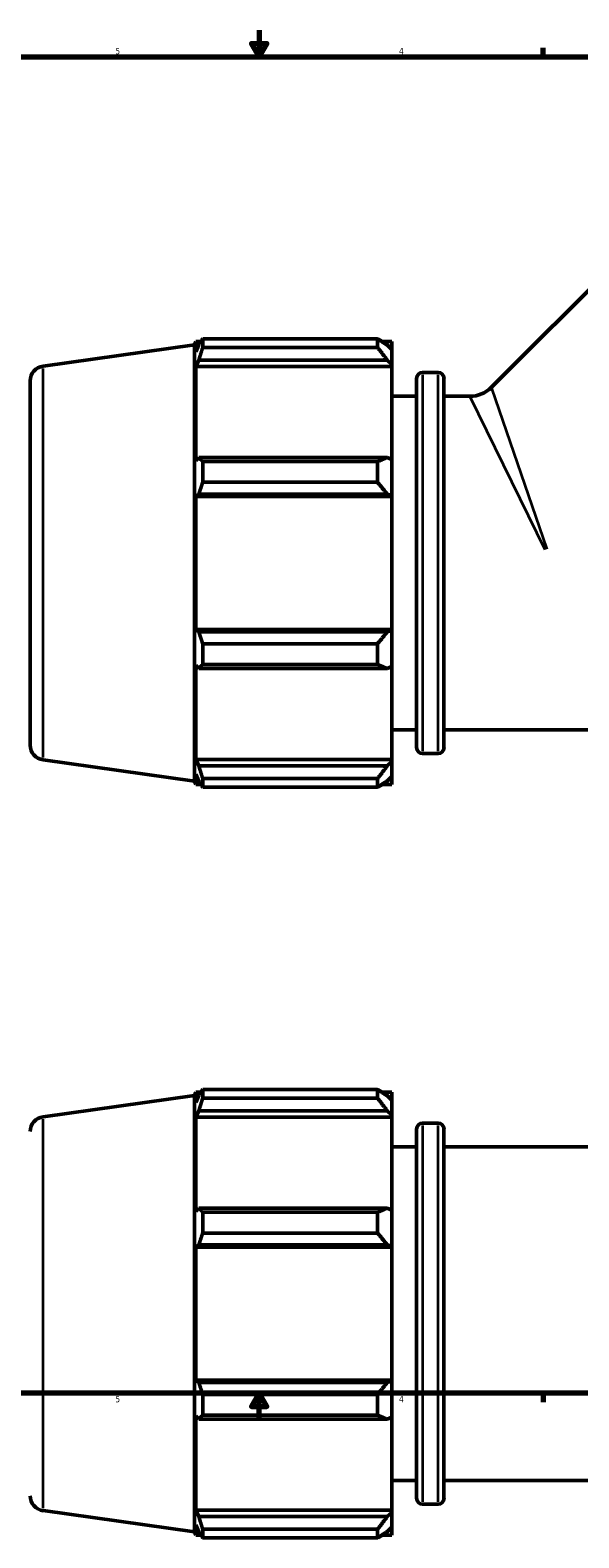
# Model space of a CAD drawing. Header units: inches. Extents: x -0.9 to 73.2, y -25.2 to 46.5.
# Tile 5 of 9: x 13.6 to 21.8, y -1.2 to 21.4. Entities that reach past the tile are written whole.
import ezdxf

# ---------------------------------------------------------------- set-up
doc = ezdxf.new("R2010")
doc.units = ezdxf.units.IN
doc.header["$MEASUREMENT"] = 0
for name, color, linetype, lineweight in [('Border (ANSI)', 7, 'Continuous', 70), ('Visible (ANSI)', 7, 'Continuous', 50), ('Visible Narrow (ANSI)', 7, 'Continuous', 35)]:
    doc.layers.add(name, color=color, linetype=linetype, lineweight=lineweight)
doc.styles.add('Note Text (ANSI)', font='tahoma.ttf')

# ---------------------------------------------------------------- blocks, each defined once
blk = doc.blocks.new('Borders Default Border')
at = {"layer": 'Border (ANSI)'}
for p, q in [((21.25, 21), (21.25, 21.134)), ((21.25, 1), (21.25, 0.866))]:
    blk.add_line(p, q, dxfattribs=at)
at = {"layer": 'Border (ANSI)', "flags": 128}
for points in [[(17, 21.4), (17, 21), (16.885, 21.2), (17.115, 21.2), (17, 21)], [(0.5, 1), (0.5, 21), (33.5, 21), (33.5, 1), (0.5, 1)], [(17, 0.6), (17, 1), (16.885, 0.8), (17.115, 0.8), (17, 1)]]:
    blk.add_lwpolyline(points, dxfattribs=at)
at = {"layer": 'Border (ANSI)', "color": 5, "true_color": 0x0000ff, "char_height": 0.0945, "attachment_point": 7, "style": 'Note Text (ANSI)'}
for s, insert in [('5', (14.847, 21.038)), ('4', (19.092, 21.04)), ('5', (14.847, 0.864)), ('4', (19.092, 0.866))]:
    blk.add_mtext(s, dxfattribs=dict(at, insert=insert))

msp = doc.modelspace()

# ---------------------------------------------------------------- linework, layer by layer
at = {"layer": 'Visible (ANSI)'}
for p, q in [((20.472, 16.052), (24.345, 19.926)), ((16.033, 16.691), (16.053, 16.741)), ((16.053, 16.741), (16.053, 16.587)), ((16.053, 16.741), (16.129, 16.741)), ((16.154, 16.78), (18.772, 16.78)), ((16.154, 16.651), (16.154, 16.78)), ((18.772, 16.651), (18.772, 16.78)), ((18.834, 16.741), (18.986, 16.741)), ((18.986, 16.621), (18.986, 16.741)), ((13.765, 16.372), (16.033, 16.691)), ((16.033, 10.16), (16.033, 16.691)), ((16.096, 16.689), (16.053, 16.587)), ((18.772, 16.651), (16.154, 16.651)), ((18.986, 16.621), (18.915, 16.689)), ((18.986, 16.621), (18.986, 16.398)), ((16.053, 16.366), (16.096, 16.461)), ((16.053, 16.366), (16.053, 14.956)), ((18.986, 16.366), (16.053, 16.366)), ((16.096, 16.461), (18.915, 16.461)), ((18.915, 16.461), (18.986, 16.398)), ((18.986, 16.398), (18.986, 16.366)), ((18.986, 14.973), (18.986, 16.366)), ((19.445, 16.277), (19.676, 16.277)), ((13.572, 16.15), (13.572, 10.701)), ((19.355, 10.663), (19.355, 16.188)), ((19.765, 16.188), (19.765, 10.663)), ((18.986, 15.921), (19.355, 15.921)), ((19.765, 15.921), (20.154, 15.921)), ((16.096, 15.006), (16.053, 14.956)), ((18.915, 15.006), (16.096, 15.006)), ((16.154, 14.633), (16.154, 14.944)), ((16.154, 14.944), (18.772, 14.944)), ((18.772, 14.633), (18.772, 14.944)), ((18.986, 14.973), (18.915, 15.006)), ((18.986, 14.973), (18.986, 14.433)), ((16.053, 14.422), (16.096, 14.455)), ((16.096, 14.455), (18.915, 14.455)), ((18.772, 14.633), (16.154, 14.633)), ((18.915, 14.455), (18.986, 14.433)), ((18.986, 14.422), (16.053, 14.422)), ((16.053, 14.422), (16.053, 12.428)), ((18.986, 14.433), (18.986, 14.422)), ((18.986, 12.428), (18.986, 14.422)), ((16.096, 12.396), (16.053, 12.428)), ((18.986, 12.428), (16.053, 12.428)), ((18.986, 12.418), (18.915, 12.396)), ((18.986, 12.428), (18.986, 12.418)), ((18.986, 12.418), (18.986, 11.878)), ((18.915, 12.396), (16.096, 12.396)), ((16.154, 11.907), (16.154, 12.218)), ((16.154, 12.218), (18.772, 12.218)), ((18.772, 11.907), (18.772, 12.218)), ((16.053, 11.894), (16.096, 11.845)), ((16.053, 11.894), (16.053, 10.485)), ((16.096, 11.845), (18.915, 11.845)), ((18.772, 11.907), (16.154, 11.907)), ((18.915, 11.845), (18.986, 11.878)), ((18.986, 10.485), (18.986, 11.878)), ((18.986, 10.93), (19.355, 10.93)), ((19.765, 10.93), (31.988, 10.93)), ((13.765, 10.478), (16.033, 10.16)), ((16.096, 10.39), (16.053, 10.485)), ((18.986, 10.485), (16.053, 10.485)), ((18.915, 10.39), (16.096, 10.39)), ((18.986, 10.453), (18.915, 10.39)), ((18.986, 10.485), (18.986, 10.453)), ((18.986, 10.453), (18.986, 10.229)), ((19.445, 10.573), (19.676, 10.573)), ((16.033, 10.16), (16.053, 10.11)), ((16.053, 10.263), (16.096, 10.161)), ((16.053, 10.263), (16.053, 10.11)), ((16.154, 10.071), (16.154, 10.2)), ((16.154, 10.2), (18.772, 10.2)), ((18.772, 10.071), (18.772, 10.2)), ((18.915, 10.161), (18.986, 10.229)), ((18.986, 10.11), (18.986, 10.229)), ((16.053, 10.11), (16.129, 10.11)), ((18.772, 10.071), (16.154, 10.071)), ((18.834, 10.11), (18.986, 10.11)), ((13.765, 5.138), (16.033, 5.457)), ((16.033, 5.457), (16.053, 5.506)), ((16.033, -1.075), (16.033, 5.457)), ((16.053, 5.506), (16.053, 5.353)), ((16.053, 5.506), (16.129, 5.506)), ((16.096, 5.455), (16.053, 5.353)), ((16.154, 5.416), (16.154, 5.545)), ((16.154, 5.545), (18.772, 5.545)), ((18.772, 5.416), (16.154, 5.416)), ((18.772, 5.416), (18.772, 5.545)), ((18.834, 5.506), (18.986, 5.506)), ((18.986, 5.387), (18.915, 5.455)), ((18.986, 5.387), (18.986, 5.506)), ((16.053, 5.132), (16.096, 5.227)), ((16.096, 5.227), (18.915, 5.227)), ((18.915, 5.227), (18.986, 5.163)), ((18.986, 5.387), (18.986, 5.163)), ((18.986, 5.132), (16.053, 5.132)), ((16.053, 5.132), (16.053, 3.722)), ((18.986, 5.163), (18.986, 5.132)), ((18.986, 3.738), (18.986, 5.132)), ((19.445, 5.043), (19.676, 5.043)), ((19.355, -0.571), (19.355, 4.953)), ((19.765, 4.953), (19.765, -0.571)), ((18.986, 4.686), (19.355, 4.686)), ((19.765, 4.686), (31.988, 4.686)), ((16.096, 3.771), (16.053, 3.722)), ((18.915, 3.771), (16.096, 3.771)), ((16.154, 3.398), (16.154, 3.709)), ((16.154, 3.709), (18.772, 3.709)), ((18.772, 3.398), (18.772, 3.709)), ((18.986, 3.738), (18.915, 3.771)), ((18.986, 3.738), (18.986, 3.199)), ((18.772, 3.398), (16.154, 3.398)), ((16.053, 3.188), (16.096, 3.22)), ((18.986, 3.188), (16.053, 3.188)), ((16.053, 3.188), (16.053, 1.194)), ((16.096, 3.22), (18.915, 3.22)), ((18.915, 3.22), (18.986, 3.199)), ((18.986, 3.199), (18.986, 3.188)), ((18.986, 1.194), (18.986, 3.188)), ((16.096, 1.162), (16.053, 1.194)), ((18.986, 1.194), (16.053, 1.194)), ((18.915, 1.162), (16.096, 1.162)), ((18.986, 1.183), (18.915, 1.162)), ((18.986, 1.194), (18.986, 1.183)), ((18.986, 1.183), (18.986, 0.644)), ((16.154, 0.673), (16.154, 0.984)), ((16.154, 0.984), (18.772, 0.984)), ((18.772, 0.673), (18.772, 0.984)), ((16.053, 0.66), (16.096, 0.611)), ((16.053, 0.66), (16.053, -0.75)), ((16.096, 0.611), (18.915, 0.611)), ((18.772, 0.673), (16.154, 0.673)), ((18.915, 0.611), (18.986, 0.644)), ((18.986, -0.75), (18.986, 0.644)), ((18.986, -0.305), (19.355, -0.305)), ((19.765, -0.305), (31.988, -0.305)), ((19.445, -0.661), (19.676, -0.661)), ((13.765, -0.756), (16.033, -1.075)), ((16.096, -0.845), (16.053, -0.75)), ((18.986, -0.75), (16.053, -0.75)), ((18.915, -0.845), (16.096, -0.845)), ((18.986, -0.782), (18.915, -0.845)), ((18.986, -0.75), (18.986, -0.782)), ((18.986, -0.782), (18.986, -1.005)), ((16.033, -1.075), (16.053, -1.125)), ((16.053, -0.971), (16.096, -1.073)), ((16.053, -0.971), (16.053, -1.125)), ((16.053, -1.125), (16.129, -1.125)), ((16.154, -1.164), (16.154, -1.035)), ((16.154, -1.035), (18.772, -1.035)), ((18.772, -1.164), (18.772, -1.035)), ((18.834, -1.125), (18.986, -1.125)), ((18.915, -1.073), (18.986, -1.005)), ((18.986, -1.125), (18.986, -1.005)), ((18.772, -1.164), (16.154, -1.164))]:
    msp.add_line(p, q, dxfattribs=at)
for centre, radius, start, end in [((13.796, 16.15), 0.225, 98, 180), ((19.445, 16.188), 0.0898, 90, 180), ((19.676, 16.188), 0.0898, 0, 90), ((20.154, 16.37), 0.449, 270, 315), ((13.796, 10.701), 0.225, 180, 262), ((19.445, 10.663), 0.0898, 180, 270), ((19.676, 10.663), 0.0898, 270, 0), ((13.796, 4.916), 0.225, 98, 180), ((19.445, 4.953), 0.0898, 90, 180), ((19.676, 4.953), 0.0898, 0, 90), ((13.796, -0.534), 0.225, 180, 262), ((19.445, -0.571), 0.0898, 180, 270), ((19.676, -0.571), 0.0898, 270, 0)]:
    msp.add_arc(centre, radius, start, end, dxfattribs=at)
for points, weights in [([(16.096, 16.689), (16.124, 16.734), (16.154, 16.78)], [1.00098210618, 1.00089954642, 1]), ([(18.915, 16.689), (18.846, 16.734), (18.772, 16.78)], [1.00545046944, 1.01039650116, 1.01453799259]), ([(16.154, 16.651), (16.124, 16.554), (16.096, 16.461)], [1, 1.00089954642, 1.00098210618]), ([(18.772, 16.651), (18.846, 16.554), (18.915, 16.461)], [1.01453799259, 1.01039650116, 1.00545046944]), ([(16.096, 15.006), (16.124, 14.975), (16.154, 14.944)], [1.00098210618, 1.00089954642, 1]), ([(18.915, 15.006), (18.846, 14.975), (18.772, 14.944)], [1.00545046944, 1.01039650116, 1.01453799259]), ([(16.154, 14.633), (16.124, 14.542), (16.096, 14.455)], [1, 1.00089954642, 1.00098210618]), ([(18.772, 14.633), (18.846, 14.542), (18.915, 14.455)], [1.01453799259, 1.01039650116, 1.00545046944]), ([(16.096, 12.396), (16.124, 12.309), (16.154, 12.218)], [1.00098210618, 1.00089954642, 1]), ([(18.915, 12.396), (18.846, 12.309), (18.772, 12.218)], [1.00545046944, 1.01039650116, 1.01453799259]), ([(16.154, 11.907), (16.124, 11.875), (16.096, 11.845)], [1, 1.00089954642, 1.00098210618]), ([(18.772, 11.907), (18.846, 11.875), (18.915, 11.845)], [1.01453799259, 1.01039650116, 1.00545046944]), ([(16.096, 10.39), (16.124, 10.297), (16.154, 10.2)], [1.00098210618, 1.00089954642, 1]), ([(18.915, 10.39), (18.846, 10.297), (18.772, 10.2)], [1.00545046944, 1.01039650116, 1.01453799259]), ([(16.154, 10.071), (16.124, 10.117), (16.096, 10.161)], [1, 1.00089954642, 1.00098210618]), ([(18.772, 10.071), (18.846, 10.117), (18.915, 10.161)], [1.01453799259, 1.01039650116, 1.00545046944]), ([(16.096, 5.455), (16.124, 5.499), (16.154, 5.545)], [1.00098210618, 1.00089954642, 1]), ([(16.154, 5.416), (16.124, 5.32), (16.096, 5.227)], [1, 1.00089954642, 1.00098210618]), ([(18.915, 5.455), (18.846, 5.499), (18.772, 5.545)], [1.00545046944, 1.01039650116, 1.01453799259]), ([(18.772, 5.416), (18.846, 5.32), (18.915, 5.227)], [1.01453799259, 1.01039650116, 1.00545046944]), ([(16.096, 3.771), (16.124, 3.741), (16.154, 3.709)], [1.00098210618, 1.00089954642, 1]), ([(18.915, 3.771), (18.846, 3.741), (18.772, 3.709)], [1.00545046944, 1.01039650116, 1.01453799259]), ([(16.154, 3.398), (16.124, 3.307), (16.096, 3.22)], [1, 1.00089954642, 1.00098210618]), ([(18.772, 3.398), (18.846, 3.307), (18.915, 3.22)], [1.01453799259, 1.01039650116, 1.00545046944]), ([(16.096, 1.162), (16.124, 1.075), (16.154, 0.984)], [1.00098210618, 1.00089954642, 1]), ([(18.915, 1.162), (18.846, 1.075), (18.772, 0.984)], [1.00545046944, 1.01039650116, 1.01453799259]), ([(16.154, 0.673), (16.124, 0.641), (16.096, 0.611)], [1, 1.00089954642, 1.00098210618]), ([(18.772, 0.673), (18.846, 0.641), (18.915, 0.611)], [1.01453799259, 1.01039650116, 1.00545046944]), ([(16.096, -0.845), (16.124, -0.938), (16.154, -1.035)], [1.00098210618, 1.00089954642, 1]), ([(18.915, -0.845), (18.846, -0.938), (18.772, -1.035)], [1.00545046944, 1.01039650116, 1.01453799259]), ([(16.154, -1.164), (16.124, -1.117), (16.096, -1.073)], [1, 1.00089954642, 1.00098210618]), ([(18.772, -1.164), (18.846, -1.117), (18.915, -1.073)], [1.01453799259, 1.01039650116, 1.00545046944])]:
    msp.add_rational_spline(points, weights, degree=2, dxfattribs=at)
at = {"layer": 'Visible Narrow (ANSI)'}
for p, q in [((13.765, 10.515), (13.765, 16.336)), ((19.445, 16.242), (19.445, 10.608)), ((19.676, 10.608), (19.676, 16.242)), ((20.475, 16.044), (21.303, 13.632)), ((21.278, 13.621), (20.158, 15.913)), ((13.765, -0.72), (13.765, 5.102)), ((19.445, 5.008), (19.445, -0.626)), ((19.676, -0.626), (19.676, 5.008))]:
    msp.add_line(p, q, dxfattribs=at)

# ---------------------------------------------------------------- block references
msp.add_blockref('Borders Default Border', (0, 0))

doc.saveas('drawing.dxf')
